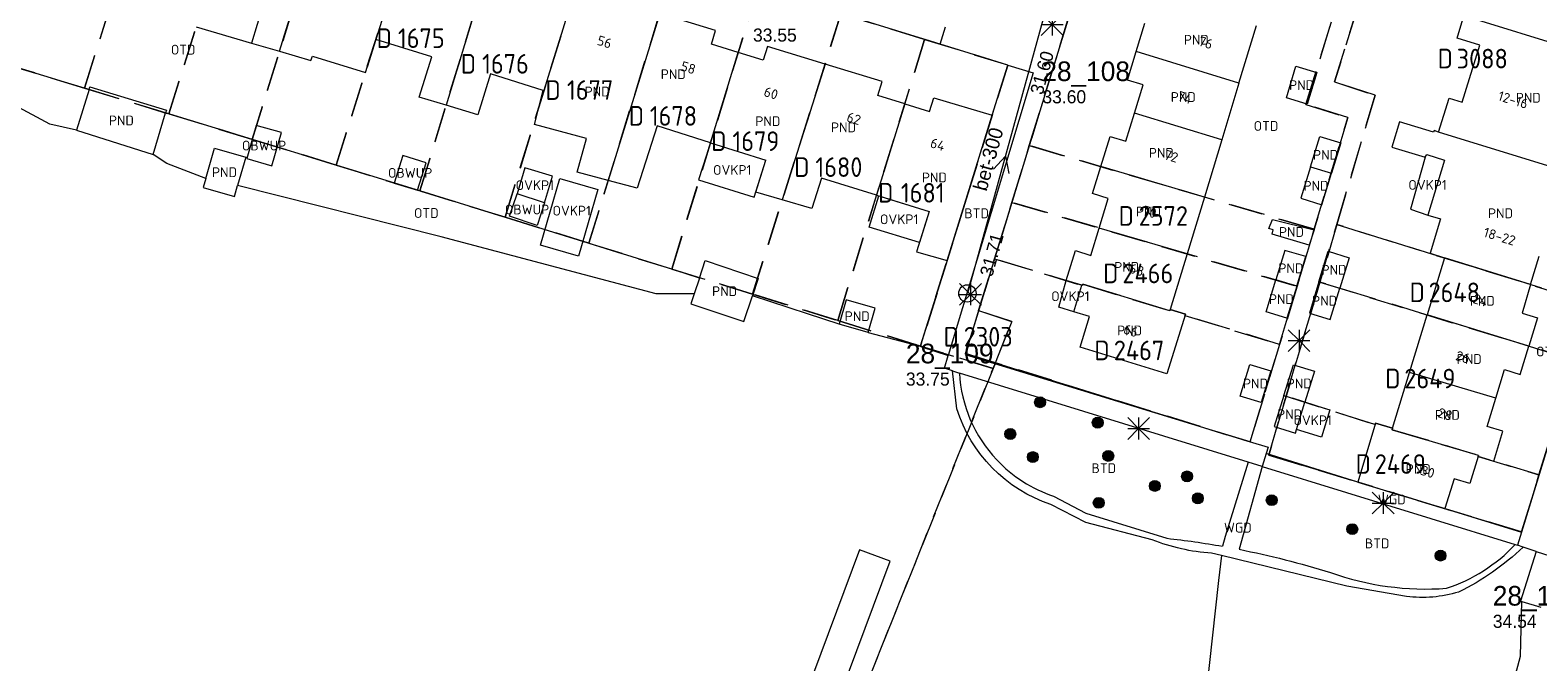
# Model space of a CAD drawing. Header units: metres. Extents: x 207644 to 210135, y 370459 to 373417.
# Tile 33 of 256: x 208118 to 208256, y 371455 to 371513. Entities that reach past the tile are written whole.
import ezdxf
from ezdxf.enums import TextEntityAlignment as Align

# ---------------------------------------------------------------- set-up
doc = ezdxf.new("R2010")
doc.units = ezdxf.units.M
doc.linetypes.add('HIDDEN2', pattern=[4.7625, 3.175, -1.5875])
for name, color, linetype in [('BTD', 7, 'Continuous'), ('CON_BxH300x300mm', 7, 'Continuous'), ('DMM_BxH300x300mm', 7, 'Continuous'), ('GB', 1, 'Continuous'), ('GB07', 1, 'Continuous'), ('GB11', 1, 'Continuous'), ('INV_BxH300x300mm', 7, 'Continuous'), ('KAD_perceelnummer', 212, 'Continuous'), ('KAD_sectie', 212, 'Continuous'), ('KAD_Vastgesteld_Perceel', 212, 'Continuous'), ('NAR', 7, 'Continuous'), ('NLV_afsluitstuk', 7, 'Continuous'), ('NLV_inspectieput', 7, 'Continuous'), ('NNR_afsluitstuk', 7, 'Continuous'), ('NNR_inspectieput', 7, 'Continuous'), ('NOD_afsluitstuk', 7, 'Continuous'), ('OBWUP', 7, 'Continuous'), ('OTD', 7, 'Continuous'), ('OVKP1', 7, 'Continuous'), ('PIJL', 7, 'Continuous'), ('PND', 7, 'Continuous'), ('WGD', 7, 'Continuous')]:
    doc.layers.add(name, color=color, linetype=linetype)
for name, color, linetype, lineweight in [('GIMGMV', 7, 'Continuous', 25), ('GMV', 7, 'Continuous', 25), ('GP1', 7, 'Continuous', 30), ('Q21_lantaarnpaal', 1, 'Continuous', 0), ('Q26_boom', 72, 'Continuous', 0)]:
    doc.layers.add(name, color=color, linetype=linetype, lineweight=lineweight)
doc.styles.add('ISO', font='isocpeur.ttf', dxfattribs={"height": 1})
doc.styles.add('ISOCP', font='ISOCP.shx', dxfattribs={"height": 1.8})

# ---------------------------------------------------------------- blocks, each defined once
blk = doc.blocks.new('ACMAP_ANN_TEMPLATE_Vastgesteld_Perceelnummer')
at = {"layer": 'KAD_perceelnummer', "style": 'ISOCP'}
blk.add_attdef('Perceelnummer', text='', height=1.8, dxfattribs=at).set_placement((0, 0), align=Align.MIDDLE)
at = {"layer": 'KAD_sectie', "style": 'ISOCP'}
blk.add_attdef('sectie', text='', height=1.8, dxfattribs=at).set_placement((-2.7, 0), align=Align.MIDDLE_RIGHT)
blk = doc.blocks.new('Q26')
blk.add_hatch(color=256).paths.add_polyline_path([(-0.45, -0.01, 1), (0.55, -0.01, 1)])
blk.add_circle((0.05, -0.01), 0.5)
blk = doc.blocks.new('Q21')
for p, q in [((-1, 1), (0, 0)), ((-1, 0), (0, 0)), ((-1, -1), (0, 0)), ((0, 1), (0, 0)), ((0, 0), (1, 1)), ((0, 0), (1, 0)), ((0, 0), (0, -1)), ((0, 0), (1, -1))]:
    blk.add_line(p, q)

msp = doc.modelspace()

# ---------------------------------------------------------------- linework, layer by layer
at = {"layer": 'CON_BxH300x300mm', "color": 253, "linetype": 'Continuous', "lineweight": 13}
msp.add_lwpolyline([(208210.95, 371513.67), (208204, 371488.5)], dxfattribs=at)
at = {"layer": 'GB', "color": 253, "linetype": 'Continuous', "lineweight": 13}
for points in [[(208139.416, 371514.88), (208138.356, 371511.461)], [(208180.913, 371512.611), (208175.793, 371514.181)], [(208248.894, 371511.904), (208249.523, 371513.958)], [(208180.526, 371511.349), (208180.913, 371512.611)], [(208219.47, 371510.674), (208220.262, 371513.28)], [(208228.896, 371507.775), (208230.5, 371513.06)], [(208154.904, 371510.182), (208149.754, 371511.791)], [(208182.992, 371510.589), (208180.526, 371511.349)], [(208185.661, 371511.148), (208185.273, 371509.886)], [(208190.949, 371509.525), (208185.661, 371511.148)], [(208218.679, 371508.067), (208219.47, 371510.674)], [(208250.968, 371511.27), (208248.894, 371511.904)], [(208249.356, 371506.022), (208250.968, 371511.27)], [(208143.817, 371509.853), (208143.943, 371510.256)], [(208153.736, 371506.51), (208154.904, 371510.182)], [(208185.273, 371509.886), (208182.992, 371510.589)], [(208196.172, 371507.923), (208190.949, 371509.525)], [(208233.252, 371506.441), (208234.12, 371509.346)], [(208234.12, 371509.346), (208236.024, 371508.755)], [(208160.286, 371508.636), (208159.105, 371504.876)], [(208165.109, 371507.121), (208160.286, 371508.636)], [(208195.785, 371506.661), (208196.172, 371507.923)], [(208220.115, 371507.631), (208218.679, 371508.067)], [(208236.024, 371508.755), (208235.136, 371505.868)], [(208123.471, 371507.204), (208122.307, 371503.476)], [(208123.471, 371507.204), (208123.543, 371507.433)], [(208198.255, 371505.888), (208195.785, 371506.661)], [(208219.316, 371505.042), (208220.115, 371507.631)], [(208228.896, 371507.775), (208227.32, 371502.58)], [(208130.566, 371505.313), (208130.489, 371505.055)], [(208198.255, 371505.888), (208200.529, 371505.176)], [(208200.529, 371505.176), (208200.906, 371506.441)], [(208200.906, 371506.441), (208206.281, 371504.839)], [(208235.136, 371505.868), (208233.252, 371506.441)], [(208129.353, 371501.237), (208130.489, 371505.055)], [(208175.543, 371503.874), (208173.73, 371498.163)], [(208180.45, 371502.317), (208175.543, 371503.874)], [(208202.146, 371491.506), (208206.281, 371504.839)], [(208218.517, 371502.452), (208219.316, 371505.042)], [(208216.232, 371500.128), (208217.083, 371502.893)], [(208217.083, 371502.893), (208218.517, 371502.452)], [(208227.32, 371502.58), (208225.729, 371497.338)], [(208235.443, 371500.106), (208236.305, 371502.898)], [(208236.305, 371502.898), (208238.225, 371502.316)], [(208246.788, 371503.426), (208246.741, 371503.272)], [(208247.202, 371503.299), (208246.788, 371503.426)], [(208180.45, 371502.317), (208185.524, 371500.706)], [(208238.225, 371502.316), (208237.366, 371499.516)], [(208246.114, 371501.23), (208247.749, 371500.727)], [(208184.589, 371497.772), (208185.524, 371500.706)], [(208215.471, 371497.656), (208216.232, 371500.128)], [(208235.443, 371500.106), (208234.558, 371497.236)], [(208190.613, 371499.077), (208189.743, 371496.283)], [(208195.663, 371497.504), (208190.613, 371499.077)], [(208236.482, 371496.636), (208237.366, 371499.516)], [(208195.663, 371497.504), (208200.486, 371496.005)], [(208216.905, 371497.215), (208215.471, 371497.656)], [(208216.084, 371494.492), (208216.905, 371497.215)], [(208225.729, 371497.338), (208224.146, 371492.12)], [(208234.558, 371497.236), (208236.482, 371496.636)], [(208200.486, 371496.005), (208199.343, 371492.318)], [(208215.329, 371491.989), (208216.084, 371494.492)], [(208235.779, 371494.342), (208235.343, 371492.919)], [(208179.426, 371489.892), (208179.965, 371491.508)], [(208179.965, 371491.508), (208184.83, 371489.885)], [(208213.062, 371489.686), (208213.894, 371492.425)], [(208213.894, 371492.425), (208215.329, 371491.989)], [(208224.146, 371492.12), (208222.603, 371487.035)], [(208233.105, 371492.441), (208232.276, 371489.739)], [(208235.026, 371491.887), (208233.105, 371492.441)], [(208234.192, 371489.167), (208235.026, 371491.887)], [(208236.228, 371489.563), (208237.087, 371492.363)], [(208237.087, 371492.363), (208238.996, 371491.764)], [(208238.996, 371491.764), (208238.142, 371488.976)], [(208247.734, 371491.753), (208246.14, 371486.526)], [(208247.741, 371491.774), (208247.734, 371491.753)], [(208255.632, 371489.306), (208256.423, 371491.92)], [(208179.426, 371489.892), (208178.954, 371488.477)], [(208184.83, 371489.885), (208184.292, 371488.274)], [(208214.498, 371489.251), (208213.062, 371489.686)], [(208213.759, 371486.817), (208214.498, 371489.251)], [(208231.375, 371486.803), (208232.276, 371489.739)], [(208234.192, 371489.167), (208233.287, 371486.218)], [(208236.228, 371489.563), (208235.35, 371486.699)], [(208237.262, 371486.103), (208238.142, 371488.976)], [(208255.632, 371489.306), (208254.846, 371486.706)], [(208178.954, 371488.477), (208178.641, 371487.538)], [(208178.641, 371487.538), (208183.505, 371485.915)], [(208183.505, 371485.915), (208184.292, 371488.274)], [(208215.194, 371486.381), (208213.759, 371486.817)], [(208214.328, 371483.585), (208215.194, 371486.381)], [(208223.983, 371486.608), (208222.275, 371481.124)], [(208222.603, 371487.035), (208223.983, 371486.608)], [(208233.287, 371486.218), (208231.375, 371486.803)], [(208235.35, 371486.699), (208237.262, 371486.103)], [(208244.532, 371481.253), (208246.14, 371486.526)], [(208254.846, 371486.706), (208256.279, 371486.265)], [(208256.279, 371486.265), (208255.479, 371483.664)], [(208222.275, 371481.124), (208214.328, 371483.585)], [(208254.682, 371481.072), (208255.479, 371483.664)], [(208229.004, 371479.085), (208229.898, 371481.977)], [(208229.898, 371481.977), (208231.81, 371481.392)], [(208233.023, 371479.132), (208233.904, 371481.955)], [(208233.904, 371481.955), (208235.813, 371481.38)], [(208231.81, 371481.392), (208230.918, 371478.504)], [(208235.813, 371481.38), (208234.945, 371478.532)], [(208242.973, 371476.143), (208244.532, 371481.253)], [(208252.444, 371478.904), (208253.248, 371481.513)], [(208253.248, 371481.513), (208254.682, 371481.072)], [(208230.918, 371478.504), (208229.004, 371479.085)], [(208233.023, 371479.132), (208232.137, 371476.292)], [(208251.64, 371476.294), (208252.444, 371478.904)], [(208234.179, 371476.022), (208234.945, 371478.532)], [(208232.137, 371476.292), (208234.081, 371475.7)], [(208241.4, 371476.612), (208239.787, 371471.197)], [(208242.973, 371476.143), (208241.4, 371476.612)], [(208253.076, 371475.861), (208251.64, 371476.294)], [(208234.081, 371475.7), (208234.179, 371476.022)], [(208252.247, 371473.114), (208253.076, 371475.861)], [(208250.811, 371473.547), (208250.056, 371471.077)], [(208250.811, 371473.547), (208252.247, 371473.114)], [(208239.787, 371471.197), (208247.763, 371468.777)], [(208248.61, 371471.511), (208247.763, 371468.777)], [(208250.056, 371471.077), (208248.61, 371471.511)]]:
    msp.add_lwpolyline(points, dxfattribs=at)
at = {"layer": 'GB07', "color": 253, "linetype": 'Continuous', "lineweight": 13}
for points in [[(208140.936, 371510.701), (208144.956, 371523.673)], [(208152.348, 371520.028), (208149.754, 371511.791)], [(208160.23, 371518.973), (208156.205, 371505.759)], [(208167.698, 371515.284), (208165.181, 371507.098)], [(208175.793, 371514.181), (208171.069, 371498.868)], [(208259.637, 371510.825), (208249.523, 371513.958)], [(208228.896, 371507.775), (208219.47, 371510.674)], [(208180.45, 371502.317), (208182.992, 371510.589)], [(208190.949, 371509.525), (208187.024, 371497.069)], [(208165.181, 371507.098), (208165.109, 371507.121)], [(208198.255, 371505.888), (208195.663, 371497.504)], [(208227.32, 371502.58), (208219.316, 371505.042)], [(208258.814, 371499.7), (208247.202, 371503.299)], [(208225.729, 371497.338), (208216.232, 371500.128)], [(208235.443, 371500.106), (208237.366, 371499.516)], [(208224.146, 371492.12), (208216.084, 371494.492)], [(208255.632, 371489.306), (208247.734, 371491.753)], [(208214.554, 371489.214), (208214.498, 371489.251)], [(208214.595, 371489.348), (208214.554, 371489.214)], [(208222.561, 371486.901), (208214.595, 371489.348)], [(208234.192, 371489.167), (208232.276, 371489.739)], [(208236.228, 371489.563), (208238.142, 371488.976)], [(208222.603, 371487.035), (208222.561, 371486.901)], [(208255.479, 371483.664), (208246.14, 371486.526)], [(208252.444, 371478.904), (208244.532, 371481.253)], [(208233.023, 371479.132), (208234.945, 371478.532)], [(208242.932, 371476.008), (208242.973, 371476.143)], [(208250.87, 371473.651), (208242.932, 371476.008)], [(208250.811, 371473.547), (208250.87, 371473.651)]]:
    msp.add_lwpolyline(points, dxfattribs=at)
at = {"layer": 'GB11', "color": 253, "linetype": 'Continuous', "lineweight": 13}
for points in [[(208138.356, 371511.461), (208140.936, 371510.701)], [(208140.936, 371510.701), (208143.817, 371509.853)], [(208148.817, 371508.77), (208149.754, 371511.791)], [(208143.943, 371510.256), (208148.817, 371508.77)], [(208123.543, 371507.433), (208130.566, 371505.313)], [(208156.205, 371505.759), (208153.736, 371506.51)], [(208164.31, 371503.975), (208165.109, 371507.121)], [(208159.105, 371504.876), (208156.205, 371505.759)], [(208247.202, 371503.299), (208248.154, 371506.392)], [(208248.154, 371506.392), (208249.356, 371506.022)], [(208169.086, 371502.708), (208164.31, 371503.975)], [(208243.603, 371504.24), (208242.923, 371501.907)], [(208246.741, 371503.272), (208243.603, 371504.24)], [(208122.307, 371503.476), (208129.353, 371501.237)], [(208168.22, 371499.622), (208169.086, 371502.708)], [(208134.173, 371499.028), (208134.978, 371501.828)], [(208134.978, 371501.828), (208137.839, 371501.006)], [(208137.839, 371501.006), (208137.088, 371498.393)], [(208242.923, 371501.907), (208245.953, 371500.982)], [(208245.953, 371500.982), (208246.114, 371501.23)], [(208171.069, 371498.868), (208168.22, 371499.622)], [(208247.749, 371500.727), (208246.197, 371495.687)], [(208134.173, 371499.028), (208133.941, 371498.221)], [(208133.941, 371498.221), (208136.802, 371497.399)], [(208136.802, 371497.399), (208137.088, 371498.393)], [(208173.73, 371498.163), (208171.069, 371498.868)], [(208187.024, 371497.069), (208184.589, 371497.772)], [(208189.743, 371496.283), (208187.024, 371497.069)], [(208246.197, 371495.687), (208247.378, 371495.327)], [(208231.63, 371494.459), (208231.962, 371495.29)], [(208232.016, 371494.322), (208231.63, 371494.459)], [(208231.936, 371493.947), (208232.016, 371494.322)], [(208231.962, 371495.29), (208235.779, 371494.342)], [(208247.378, 371495.327), (208246.417, 371492.178)], [(208235.343, 371492.919), (208231.936, 371493.947)], [(208199.343, 371492.318), (208202.146, 371491.506)], [(208246.417, 371492.178), (208247.741, 371491.774)], [(208192.887, 371487.915), (208192.238, 371485.693)], [(208195.553, 371487.135), (208192.887, 371487.915)], [(208194.903, 371484.914), (208195.553, 371487.135)], [(208194.903, 371484.914), (208192.238, 371485.693)]]:
    msp.add_lwpolyline(points, dxfattribs=at)
at = {"layer": 'GIMGMV', "color": 253, "linetype": 'Continuous', "lineweight": 13}
for points in [[(208138.798, 371503.908), (208137.931, 371500.861)], [(208141.107, 371503.25), (208138.798, 371503.908)], [(208140.24, 371500.204), (208141.107, 371503.25)], [(208152.237, 371501.15), (208151.45, 371498.62)], [(208154.372, 371500.486), (208152.237, 371501.15)], [(208137.931, 371500.861), (208140.24, 371500.204)], [(208153.588, 371497.964), (208154.372, 371500.486)], [(208151.45, 371498.62), (208153.588, 371497.964)], [(208162.029, 371495.572), (208162.711, 371497.647)], [(208165.229, 371496.82), (208162.711, 371497.647)], [(208164.547, 371494.744), (208162.029, 371495.572)], [(208165.229, 371496.82), (208164.547, 371494.744)]]:
    msp.add_lwpolyline(points, dxfattribs=at)
at = {"layer": 'GMV', "color": 253, "linetype": 'Continuous', "lineweight": 13}
for points in [[(208201.509, 371511.351), (208103.531, 371541.499)], [(208215.022, 371519.476), (208203.794, 371482.892)], [(208100.214, 371514.323), (208123.471, 371507.204)], [(208201.509, 371511.351), (208202.003, 371512.956)], [(208207.705, 371509.444), (208201.509, 371511.351)], [(208206.281, 371504.839), (208207.705, 371509.444)], [(208207.705, 371509.444), (208210.033, 371508.728)], [(208210.033, 371508.728), (208202.236, 371482.817)], [(208119.861, 371504.013), (208113.771, 371507.293)], [(208266.766, 371505.709), (208254.792, 371466.606)], [(208122.307, 371503.476), (208119.861, 371504.013)], [(208153.81, 371497.896), (208130.489, 371505.055)], [(208130.594, 371500.403), (208129.353, 371501.237)], [(208134.173, 371499.028), (208130.594, 371500.403)], [(208155.755, 371493.684), (208137.088, 371498.393)], [(208176.891, 371490.735), (208153.81, 371497.896)], [(208175.473, 371488.471), (208155.755, 371493.684)], [(208202.146, 371491.506), (208199.656, 371483.656)], [(208179.426, 371489.892), (208176.891, 371490.735)], [(208178.954, 371488.477), (208175.473, 371488.471)], [(208189.334, 371486.636), (208184.292, 371488.274)], [(208192.238, 371485.693), (208189.334, 371486.636)], [(208194.903, 371484.914), (208199.656, 371483.656)], [(208199.656, 371483.656), (208199.78, 371483.616)], [(208199.78, 371483.616), (208202.236, 371482.817)], [(208201.884, 371481.647), (208202.236, 371482.817)], [(208202.638, 371481.404), (208201.884, 371481.647)], [(208203.794, 371482.892), (208229.834, 371474.932)], [(208202.638, 371481.404), (208203.274, 371481.199)], [(208203.031, 371477.929), (208202.638, 371481.404)], [(208229.733, 371473.029), (208203.274, 371481.199)], [(208229.834, 371474.932), (208231.568, 371474.402)], [(208231.39, 371473.81), (208231.015, 371472.634)], [(208231.568, 371474.402), (208231.39, 371473.81)], [(208239.787, 371471.197), (208231.39, 371473.81)], [(208229.733, 371473.029), (208227.641, 371466.219)], [(208231.015, 371472.634), (208228.909, 371465.039)], [(208231.015, 371472.634), (208229.733, 371473.029)], [(208231.015, 371472.634), (208254.212, 371465.471)], [(208211.907, 371469.915), (208214.867, 371468.354)], [(208214.862, 371467.5), (208211.65, 371469.148)], [(208214.867, 371468.354), (208222.285, 371466.051)], [(208247.763, 371468.777), (208254.792, 371466.606)], [(208220.944, 371465.915), (208214.862, 371467.5)], [(208254.792, 371466.606), (208254.424, 371465.406)], [(208227.641, 371466.219), (208227.378, 371465.324)], [(208254.212, 371465.471), (208254.424, 371465.406)], [(208254.942, 371465.237), (208254.424, 371465.406)], [(208256.15, 371464.842), (208254.942, 371465.237)], [(208194.103, 371465.002), (208184.911, 371440.339)], [(208187.667, 371439.141), (208196.915, 371463.954)], [(208196.915, 371463.954), (208194.103, 371465.002)], [(208227.283, 371464.458), (208226.377, 371464.678)], [(208227.283, 371464.458), (208227.033, 371462.181)], [(208238.782, 371461.662), (208227.283, 371464.458)], [(208256.15, 371464.842), (208254.701, 371460.296)], [(208256.15, 371464.842), (208257.384, 371464.439)], [(208227.033, 371462.181), (208221.868, 371415.139)], [(208244.244, 371460.721), (208238.782, 371461.662)], [(208254.693, 371455.256), (208254.843, 371460.253)], [(208254.701, 371460.296), (208254.843, 371460.253)], [(208254.843, 371460.253), (208256.581, 371459.722)], [(208243.84, 371414.586), (208254.693, 371455.256)]]:
    msp.add_lwpolyline(points, dxfattribs=at)
for points in [[(208203.274, 371481.199, 0.178909), (208206.683, 371473.245)], [(208211.65, 371469.148, -0.2419545), (208203.031, 371477.929)], [(208206.683, 371473.245, 0.1239507), (208211.907, 371469.915)], [(208226.377, 371464.678, -0.077885), (208220.944, 371465.915)], [(208222.285, 371466.051, -0.0162736), (208227.378, 371465.324)], [(208247.919, 371461.464, 0.1250514), (208254.212, 371465.471)], [(208254.942, 371465.237, -0.0769715), (208249.036, 371461.124)], [(208228.909, 371465.039, -0.0275923), (208237.273, 371462.906)], [(208237.273, 371462.906, 0.1029438), (208247.919, 371461.464)], [(208249.036, 371461.124, -0.1083117), (208244.244, 371460.721)]]:
    msp.add_lwpolyline(points, format="xyb", dxfattribs=at)
at = {"layer": 'GP1', "color": 253, "linetype": 'Continuous', "lineweight": 13}
for points in [[(208133.307, 371512.948), (208138.356, 371511.461)], [(208180.45, 371502.317), (208179.357, 371498.904)], [(208245.953, 371500.982), (208244.626, 371496.223)], [(208163.438, 371500.002), (208162.711, 371497.647)], [(208165.974, 371499.256), (208163.438, 371500.002)], [(208184.451, 371497.34), (208185.524, 371500.706)], [(208170.119, 371498.029), (208168.336, 371491.915), (208164.851, 371492.931), (208166.633, 371499.045), (208170.119, 371498.029)], [(208165.229, 371496.82), (208165.974, 371499.256)], [(208179.357, 371498.904), (208184.451, 371497.34)], [(208194.996, 371494.589), (208195.881, 371497.436)], [(208195.881, 371497.436), (208200.486, 371496.005)], [(208200.486, 371496.005), (208199.603, 371493.157)], [(208244.626, 371496.223), (208246.197, 371495.687)], [(208199.603, 371493.157), (208194.996, 371494.589)], [(208212.383, 371487.23), (208213.062, 371489.686)], [(208213.759, 371486.817), (208212.383, 371487.23)], [(208234.945, 371478.532), (208237.228, 371477.835), (208236.462, 371475.325), (208234.179, 371476.022)]]:
    msp.add_lwpolyline(points, dxfattribs=at)
at = {"layer": 'KAD_Vastgesteld_Perceel', "color": 253, "linetype": 'HIDDEN2', "lineweight": 13}
for points in [[(208165.497, 371379.59), (208206.352, 371481.615), (208206.564, 371482.145), (208229.919, 371474.882), (208232.614, 371483.828), (208234.219, 371489.157), (208235.793, 371494.381), (208238.874, 371504.618), (208235.028, 371505.832), (208241.447, 371526.662), (208243.079, 371531.904), (208244.712, 371537.139), (208247.771, 371546.992), (208225.364, 371553.863), (208226.113, 371562.201), (208226.795, 371561.992), (208231.912, 371560.422), (208238.161, 371558.503), (208244.33, 371556.61), (208250.305, 371554.776), (208256.261, 371552.948), (208262.349, 371551.079)], [(208215.022, 371519.476), (208209.675, 371502.055), (208208.076, 371496.847), (208206.49, 371491.678), (208205.03, 371486.923), (208203.826, 371482.996), (208206.564, 371482.145), (208206.352, 371481.615), (208199.702, 371483.673), (208204.043, 371497.623), (208207.708, 371509.443), (208200.08, 371511.79), (208192.407, 371514.151)], [(208115.519, 371509.622), (208123.045, 371507.326), (208130.784, 371504.965), (208138.433, 371502.625), (208146.123, 371500.264), (208153.81, 371497.896), (208161.61, 371495.486), (208169.29, 371493.1), (208176.891, 371490.735), (208184.303, 371488.435), (208192.112, 371486.019), (208199.702, 371483.673), (208206.352, 371481.615), (208165.497, 371379.59), (208132.142, 371367.445), (208135.928, 371385.499), (208127.646, 371384.514), (208120.718, 371383.69), (208105.789, 371383.587)]]:
    msp.add_lwpolyline(points, dxfattribs=at)
for points in [[(208231.622, 371473.674), (208254.802, 371466.641), (208256.4, 371471.861), (208259.625, 371482.394), (208261.213, 371487.578), (208266.766, 371505.709), (208263.1, 371506.937), (208265.272, 371513.728), (208266.287, 371513.404), (208266.905, 371515.457), (208265.925, 371515.77), (208266.419, 371517.313), (208265.866, 371517.526), (208268.259, 371525.299), (208270.629, 371532.997), (208247.595, 371540.036), (208245.261, 371532.492), (208237.648, 371507.888), (208241.372, 371506.664), (208237.867, 371494.809), (208236.309, 371489.538), (208233.219, 371479.085), (208231.622, 371473.674)], [(208123.398, 371535.386), (208131.168, 371532.995), (208123.045, 371507.326), (208115.519, 371509.622), (208123.398, 371535.386)], [(208131.168, 371532.995), (208138.892, 371530.618), (208130.784, 371504.965), (208123.045, 371507.326), (208131.168, 371532.995)], [(208209.675, 371502.055), (208215.022, 371519.476), (208219.29, 371533.544), (208241.447, 371526.662), (208235.028, 371505.832), (208238.874, 371504.618), (208235.793, 371494.381), (208209.675, 371502.055)], [(208245.261, 371532.492), (208268.259, 371525.299), (208265.866, 371517.526), (208266.419, 371517.313), (208265.925, 371515.77), (208266.905, 371515.457), (208266.287, 371513.404), (208265.272, 371513.728), (208263.1, 371506.937), (208266.766, 371505.709), (208261.213, 371487.578), (208237.867, 371494.809), (208241.372, 371506.664), (208237.648, 371507.888), (208245.261, 371532.492)], [(208138.892, 371530.618), (208146.393, 371528.31), (208138.433, 371502.625), (208130.784, 371504.965), (208138.892, 371530.618)], [(208138.433, 371502.625), (208146.393, 371528.31), (208154.2, 371525.908), (208146.123, 371500.264), (208138.433, 371502.625)], [(208154.2, 371525.908), (208161.645, 371523.617), (208153.81, 371497.896), (208146.123, 371500.264), (208154.2, 371525.908)], [(208161.645, 371523.617), (208169.516, 371521.195), (208161.61, 371495.486), (208153.81, 371497.896), (208161.645, 371523.617)], [(208169.516, 371521.195), (208177.225, 371518.823), (208169.29, 371493.1), (208161.61, 371495.486), (208169.516, 371521.195)], [(208177.225, 371518.823), (208184.806, 371516.49), (208176.891, 371490.735), (208169.29, 371493.1), (208177.225, 371518.823)], [(208184.806, 371516.49), (208192.407, 371514.151), (208184.303, 371488.435), (208176.891, 371490.735), (208184.806, 371516.49)], [(208184.303, 371488.435), (208192.407, 371514.151), (208200.08, 371511.79), (208192.112, 371486.019), (208184.303, 371488.435)], [(208199.702, 371483.673), (208192.112, 371486.019), (208200.08, 371511.79), (208207.708, 371509.443), (208204.043, 371497.623), (208199.702, 371483.673)], [(208208.076, 371496.847), (208209.675, 371502.055), (208235.793, 371494.381), (208234.219, 371489.157), (208208.076, 371496.847)], [(208206.49, 371491.678), (208208.076, 371496.847), (208234.219, 371489.157), (208232.614, 371483.828), (208223.942, 371486.474), (208223.983, 371486.608), (208222.603, 371487.035), (208222.561, 371486.901), (208214.595, 371489.348), (208214.554, 371489.214), (208206.49, 371491.678)], [(208236.309, 371489.538), (208237.867, 371494.809), (208261.213, 371487.578), (208259.625, 371482.394), (208236.309, 371489.538)], [(208229.919, 371474.882), (208206.564, 371482.145), (208208.074, 371485.913), (208205.03, 371486.923), (208206.49, 371491.678), (208214.554, 371489.214), (208214.595, 371489.348), (208222.561, 371486.901), (208222.603, 371487.035), (208223.983, 371486.608), (208223.942, 371486.474), (208232.614, 371483.828), (208229.919, 371474.882)], [(208233.219, 371479.085), (208236.309, 371489.538), (208259.625, 371482.394), (208256.4, 371471.861), (208250.811, 371473.547), (208250.87, 371473.651), (208242.932, 371476.008), (208242.973, 371476.143), (208241.4, 371476.612), (208241.359, 371476.476), (208233.219, 371479.085)], [(208208.074, 371485.913), (208206.564, 371482.145), (208203.826, 371482.996), (208205.03, 371486.923), (208208.074, 371485.913)], [(208256.4, 371471.861), (208254.802, 371466.641), (208231.622, 371473.674), (208233.219, 371479.085), (208241.359, 371476.476), (208241.4, 371476.612), (208242.973, 371476.143), (208242.932, 371476.008), (208250.87, 371473.651), (208250.811, 371473.547), (208256.4, 371471.861)]]:
    msp.add_lwpolyline(points, close=True, dxfattribs=at)
at = {"layer": 'NOD_afsluitstuk', "color": 253, "lineweight": 13}
msp.add_circle((208204, 371488.5), 0.8, dxfattribs=at)
at = {"layer": 'PIJL', "color": 253, "lineweight": 13}
msp.add_lwpolyline([(208206.4, 371499.89), (208207.48, 371501.08), (208207.79, 371499.51)], dxfattribs=at)

# ---------------------------------------------------------------- block references
at = {"layer": 'KAD_Vastgesteld_Perceel', "color": 253, "linetype": 'HIDDEN2', "lineweight": 13}
ref = msp.add_blockref('ACMAP_ANN_TEMPLATE_Vastgesteld_Perceelnummer', (208153.933, 371511.902), dxfattribs=at)
ref.add_attrib('Perceelnummer', '1675', dxfattribs={"layer": 'KAD_perceelnummer', "lineweight": 13, "height": 1.8, "style": 'ISOCP'}).set_placement((208153.933, 371511.902), align=Align.MIDDLE)
ref.add_attrib('sectie', 'D', dxfattribs={"layer": 'KAD_sectie', "lineweight": 13, "height": 1.8, "style": 'ISOCP'}).set_placement((208151.233, 371511.902), align=Align.MIDDLE_RIGHT)
ref = msp.add_blockref('ACMAP_ANN_TEMPLATE_Vastgesteld_Perceelnummer', (208161.648, 371509.552), dxfattribs=at)
ref.add_attrib('Perceelnummer', '1676', dxfattribs={"layer": 'KAD_perceelnummer', "lineweight": 13, "height": 1.8, "style": 'ISOCP'}).set_placement((208161.648, 371509.552), align=Align.MIDDLE)
ref.add_attrib('sectie', 'D', dxfattribs={"layer": 'KAD_sectie', "lineweight": 13, "height": 1.8, "style": 'ISOCP'}).set_placement((208158.948, 371509.552), align=Align.MIDDLE_RIGHT)
ref = msp.add_blockref('ACMAP_ANN_TEMPLATE_Vastgesteld_Perceelnummer', (208251.202, 371510.035), dxfattribs=at)
ref.add_attrib('Perceelnummer', '3088', dxfattribs={"layer": 'KAD_perceelnummer', "lineweight": 13, "height": 1.8, "style": 'ISOCP'}).set_placement((208251.202, 371510.035), align=Align.MIDDLE)
ref.add_attrib('sectie', 'D', dxfattribs={"layer": 'KAD_sectie', "lineweight": 13, "height": 1.8, "style": 'ISOCP'}).set_placement((208248.502, 371510.035), align=Align.MIDDLE_RIGHT)
ref = msp.add_blockref('ACMAP_ANN_TEMPLATE_Vastgesteld_Perceelnummer', (208169.41, 371507.148), dxfattribs=at)
ref.add_attrib('Perceelnummer', '1677', dxfattribs={"layer": 'KAD_perceelnummer', "lineweight": 13, "height": 1.8, "style": 'ISOCP'}).set_placement((208169.41, 371507.148), align=Align.MIDDLE)
ref.add_attrib('sectie', 'D', dxfattribs={"layer": 'KAD_sectie', "lineweight": 13, "height": 1.8, "style": 'ISOCP'}).set_placement((208166.71, 371507.148), align=Align.MIDDLE_RIGHT)
ref = msp.add_blockref('ACMAP_ANN_TEMPLATE_Vastgesteld_Perceelnummer', (208177.05, 371504.779), dxfattribs=at)
ref.add_attrib('Perceelnummer', '1678', dxfattribs={"layer": 'KAD_perceelnummer', "lineweight": 13, "height": 1.8, "style": 'ISOCP'}).set_placement((208177.05, 371504.779), align=Align.MIDDLE)
ref.add_attrib('sectie', 'D', dxfattribs={"layer": 'KAD_sectie', "lineweight": 13, "height": 1.8, "style": 'ISOCP'}).set_placement((208174.35, 371504.779), align=Align.MIDDLE_RIGHT)
ref = msp.add_blockref('ACMAP_ANN_TEMPLATE_Vastgesteld_Perceelnummer', (208184.609, 371502.463), dxfattribs=at)
ref.add_attrib('Perceelnummer', '1679', dxfattribs={"layer": 'KAD_perceelnummer', "lineweight": 13, "height": 1.8, "style": 'ISOCP'}).set_placement((208184.609, 371502.463), align=Align.MIDDLE)
ref.add_attrib('sectie', 'D', dxfattribs={"layer": 'KAD_sectie', "lineweight": 13, "height": 1.8, "style": 'ISOCP'}).set_placement((208181.909, 371502.463), align=Align.MIDDLE_RIGHT)
ref = msp.add_blockref('ACMAP_ANN_TEMPLATE_Vastgesteld_Perceelnummer', (208192.218, 371500.085), dxfattribs=at)
ref.add_attrib('Perceelnummer', '1680', dxfattribs={"layer": 'KAD_perceelnummer', "lineweight": 13, "height": 1.8, "style": 'ISOCP'}).set_placement((208192.218, 371500.085), align=Align.MIDDLE)
ref.add_attrib('sectie', 'D', dxfattribs={"layer": 'KAD_sectie', "lineweight": 13, "height": 1.8, "style": 'ISOCP'}).set_placement((208189.518, 371500.085), align=Align.MIDDLE_RIGHT)
ref = msp.add_blockref('ACMAP_ANN_TEMPLATE_Vastgesteld_Perceelnummer', (208199.905, 371497.732), dxfattribs=at)
ref.add_attrib('Perceelnummer', '1681', dxfattribs={"layer": 'KAD_perceelnummer', "lineweight": 13, "height": 1.8, "style": 'ISOCP'}).set_placement((208199.905, 371497.732), align=Align.MIDDLE)
ref.add_attrib('sectie', 'D', dxfattribs={"layer": 'KAD_sectie', "lineweight": 13, "height": 1.8, "style": 'ISOCP'}).set_placement((208197.205, 371497.732), align=Align.MIDDLE_RIGHT)
ref = msp.add_blockref('ACMAP_ANN_TEMPLATE_Vastgesteld_Perceelnummer', (208221.959, 371495.606), dxfattribs=at)
ref.add_attrib('Perceelnummer', '2572', dxfattribs={"layer": 'KAD_perceelnummer', "lineweight": 13, "height": 1.8, "style": 'ISOCP'}).set_placement((208221.959, 371495.606), align=Align.MIDDLE)
ref.add_attrib('sectie', 'D', dxfattribs={"layer": 'KAD_sectie', "lineweight": 13, "height": 1.8, "style": 'ISOCP'}).set_placement((208219.259, 371495.606), align=Align.MIDDLE_RIGHT)
ref = msp.add_blockref('ACMAP_ANN_TEMPLATE_Vastgesteld_Perceelnummer', (208220.541, 371490.338), dxfattribs=at)
ref.add_attrib('Perceelnummer', '2466', dxfattribs={"layer": 'KAD_perceelnummer', "lineweight": 13, "height": 1.8, "style": 'ISOCP'}).set_placement((208220.541, 371490.338), align=Align.MIDDLE)
ref.add_attrib('sectie', 'D', dxfattribs={"layer": 'KAD_sectie', "lineweight": 13, "height": 1.8, "style": 'ISOCP'}).set_placement((208217.841, 371490.338), align=Align.MIDDLE_RIGHT)
ref = msp.add_blockref('ACMAP_ANN_TEMPLATE_Vastgesteld_Perceelnummer', (208248.637, 371488.602), dxfattribs=at)
ref.add_attrib('Perceelnummer', '2648', dxfattribs={"layer": 'KAD_perceelnummer', "lineweight": 13, "height": 1.8, "style": 'ISOCP'}).set_placement((208248.637, 371488.602), align=Align.MIDDLE)
ref.add_attrib('sectie', 'D', dxfattribs={"layer": 'KAD_sectie', "lineweight": 13, "height": 1.8, "style": 'ISOCP'}).set_placement((208245.937, 371488.602), align=Align.MIDDLE_RIGHT)
ref = msp.add_blockref('ACMAP_ANN_TEMPLATE_Vastgesteld_Perceelnummer', (208205.909, 371484.534), dxfattribs=at)
ref.add_attrib('Perceelnummer', '2303', dxfattribs={"layer": 'KAD_perceelnummer', "lineweight": 13, "height": 1.8, "style": 'ISOCP'}).set_placement((208205.909, 371484.534), align=Align.MIDDLE)
ref.add_attrib('sectie', 'D', dxfattribs={"layer": 'KAD_sectie', "lineweight": 13, "height": 1.8, "style": 'ISOCP'}).set_placement((208203.209, 371484.534), align=Align.MIDDLE_RIGHT)
ref = msp.add_blockref('ACMAP_ANN_TEMPLATE_Vastgesteld_Perceelnummer', (208219.734, 371483.28), dxfattribs=at)
ref.add_attrib('Perceelnummer', '2467', dxfattribs={"layer": 'KAD_perceelnummer', "lineweight": 13, "height": 1.8, "style": 'ISOCP'}).set_placement((208219.734, 371483.28), align=Align.MIDDLE)
ref.add_attrib('sectie', 'D', dxfattribs={"layer": 'KAD_sectie', "lineweight": 13, "height": 1.8, "style": 'ISOCP'}).set_placement((208217.034, 371483.28), align=Align.MIDDLE_RIGHT)
ref = msp.add_blockref('ACMAP_ANN_TEMPLATE_Vastgesteld_Perceelnummer', (208246.401, 371480.7), dxfattribs=at)
ref.add_attrib('Perceelnummer', '2649', dxfattribs={"layer": 'KAD_perceelnummer', "lineweight": 13, "height": 1.8, "style": 'ISOCP'}).set_placement((208246.401, 371480.7), align=Align.MIDDLE)
ref.add_attrib('sectie', 'D', dxfattribs={"layer": 'KAD_sectie', "lineweight": 13, "height": 1.8, "style": 'ISOCP'}).set_placement((208243.701, 371480.7), align=Align.MIDDLE_RIGHT)
ref = msp.add_blockref('ACMAP_ANN_TEMPLATE_Vastgesteld_Perceelnummer', (208243.687, 371472.863), dxfattribs=at)
ref.add_attrib('Perceelnummer', '2469', dxfattribs={"layer": 'KAD_perceelnummer', "lineweight": 13, "height": 1.8, "style": 'ISOCP'}).set_placement((208243.687, 371472.863), align=Align.MIDDLE)
ref.add_attrib('sectie', 'D', dxfattribs={"layer": 'KAD_sectie', "lineweight": 13, "height": 1.8, "style": 'ISOCP'}).set_placement((208240.987, 371472.863), align=Align.MIDDLE_RIGHT)
at = {"layer": 'Q21_lantaarnpaal', "color": 253}
for p in [(208211.769, 371513.149), (208204.287, 371488.415), (208234.405, 371484.173), (208219.698, 371476.117), (208242.121, 371469.281)]:
    msp.add_blockref('Q21', p, dxfattribs=at)
at = {"layer": 'Q26_boom', "color": 253}
for p in [(208210.607, 371478.534), (208207.881, 371475.621), (208215.895, 371476.663), (208209.947, 371473.506), (208216.864, 371473.61), (208224.084, 371471.733), (208221.131, 371470.859), (208215.988, 371469.313), (208225.074, 371469.725), (208231.853, 371469.553), (208239.234, 371466.9), (208247.325, 371464.474)]:
    msp.add_blockref('Q26', p, dxfattribs=at)

# ---------------------------------------------------------------- texts
at = {"layer": 'BTD', "color": 253, "linetype": 'Continuous', "lineweight": 13, "style": 'ISO'}
for p in [(208204.845, 371495.848), (208216.504, 371472.48), (208241.561, 371465.585)]:
    msp.add_text('BTD', height=0.9, dxfattribs=at).set_placement(p, align=Align.MIDDLE_CENTER)
at = {"layer": 'DMM_BxH300x300mm', "color": 253, "lineweight": 13}
msp.add_text('bet-300', height=1.3, rotation=74.56, dxfattribs=at).set_placement((208205.75, 371497.8))
at = {"layer": 'INV_BxH300x300mm', "color": 253, "lineweight": 13}
for s, p in [('31.60', (208210.88, 371506.64)), ('31.71', (208206.27, 371489.95))]:
    msp.add_text(s, height=1.2, rotation=74.56, dxfattribs=at).set_placement(p)
at = {"layer": 'NAR', "color": 253, "linetype": 'Continuous', "lineweight": 13, "style": 'ISO'}
for s, rotation, p in [('56', 342.9, (208170.731, 371511.556)), ('76', 342.5, (208225.847, 371511.491)), ('58', 342.9, (208178.414, 371509.193)), ('60', 342.9, (208185.99, 371506.863)), ('74', 342.8, (208223.94, 371506.461)), ('12-16', 342.9, (208254.027, 371506.251)), ('62', 342.8, (208193.586, 371504.536)), ('64', 342.8, (208201.278, 371502.157)), ('72', 342.9, (208222.686, 371501.084)), ('70', 343.2, (208220.708, 371495.973)), ('18-22', 343.2, (208252.79, 371493.724)), ('68', 343.2, (208219.523, 371490.663)), ('24', 343.2, (208251.023, 371487.882)), ('66', 343.1, (208218.98, 371485.082)), ('26', 342.9, (208249.416, 371482.66)), ('28', 342.9, (208247.802, 371477.423)), ('30', 343, (208246.201, 371472.148))]:
    msp.add_text(s, height=0.9, rotation=rotation, dxfattribs=at).set_placement(p, align=Align.MIDDLE_CENTER)
at = {"layer": 'NLV_afsluitstuk', "color": 253, "lineweight": 13}
msp.add_text('33.75', height=1.2, dxfattribs=at).set_placement((208198.36, 371480.05))
at = {"layer": 'NLV_inspectieput', "color": 253, "lineweight": 13}
for s, p in [('33.55', (208184.34, 371511.59)), ('33.60', (208210.87, 371505.93)), ('34.54', (208252.17, 371457.84))]:
    msp.add_text(s, height=1.2, dxfattribs=at).set_placement(p)
at = {"layer": 'NNR_afsluitstuk', "color": 253, "lineweight": 13}
msp.add_text('28_109', height=1.8, dxfattribs=at).set_placement((208198.36, 371482.09))
at = {"layer": 'NNR_inspectieput', "color": 253, "lineweight": 13}
for s, p in [('28_108', (208210.87, 371507.97)), ('28_114', (208252.17, 371459.88))]:
    msp.add_text(s, height=1.8, dxfattribs=at).set_placement(p)
at = {"layer": 'OBWUP', "color": 253, "linetype": 'Continuous', "lineweight": 13, "style": 'ISO'}
for p in [(208139.519, 371502.056), (208152.911, 371499.556), (208163.629, 371496.196)]:
    msp.add_text('OBWUP', height=0.9, dxfattribs=at).set_placement(p, align=Align.MIDDLE_CENTER)
at = {"layer": 'OTD', "color": 253, "linetype": 'Continuous', "lineweight": 13, "style": 'ISO'}
for p in [(208132.095, 371510.852), (208231.375, 371503.857), (208154.39, 371495.872), (208257.265, 371483.173)]:
    msp.add_text('OTD', height=0.9, dxfattribs=at).set_placement(p, align=Align.MIDDLE_CENTER)
at = {"layer": 'OVKP1', "color": 253, "linetype": 'Continuous', "lineweight": 13, "style": 'ISO'}
for p in [(208182.441, 371499.821), (208164.343, 371498.424), (208246.188, 371498.449), (208167.722, 371496.088), (208197.741, 371495.297), (208213.441, 371488.242), (208235.653, 371476.87)]:
    msp.add_text('OVKP1', height=0.9, dxfattribs=at).set_placement(p, align=Align.MIDDLE_CENTER)
at = {"layer": 'PND', "color": 253, "linetype": 'Continuous', "lineweight": 13, "style": 'ISO'}
for p in [(208224.985, 371511.759), (208177.031, 371508.602), (208234.638, 371507.602), (208170.052, 371507.009), (208223.788, 371506.506), (208255.421, 371506.442), (208126.437, 371504.362), (208185.7, 371504.294), (208192.64, 371503.726), (208221.776, 371501.392), (208236.834, 371501.209), (208135.89, 371499.614), (208200.972, 371499.134), (208235.962, 371498.373), (208220.6, 371496.004), (208252.873, 371495.851), (208233.705, 371494.135), (208218.604, 371490.934), (208233.651, 371490.807), (208237.612, 371490.669), (208181.736, 371488.711), (208232.784, 371487.98), (208236.746, 371487.834), (208251.21, 371487.824), (208193.896, 371486.414), (208218.871, 371485.106), (208250.006, 371482.485), (208230.407, 371480.24), (208234.418, 371480.249), (208233.541, 371477.417), (208248.004, 371477.362), (208245.329, 371472.406)]:
    msp.add_text('PND', height=0.9, dxfattribs=at).set_placement(p, align=Align.MIDDLE_CENTER)
at = {"layer": 'WGD', "color": 253, "linetype": 'Continuous', "lineweight": 13, "style": 'ISO'}
for p in [(208242.904, 371469.607), (208228.79, 371467.026)]:
    msp.add_text('WGD', height=0.9, dxfattribs=at).set_placement(p, align=Align.MIDDLE_CENTER)

doc.saveas('drawing.dxf')
